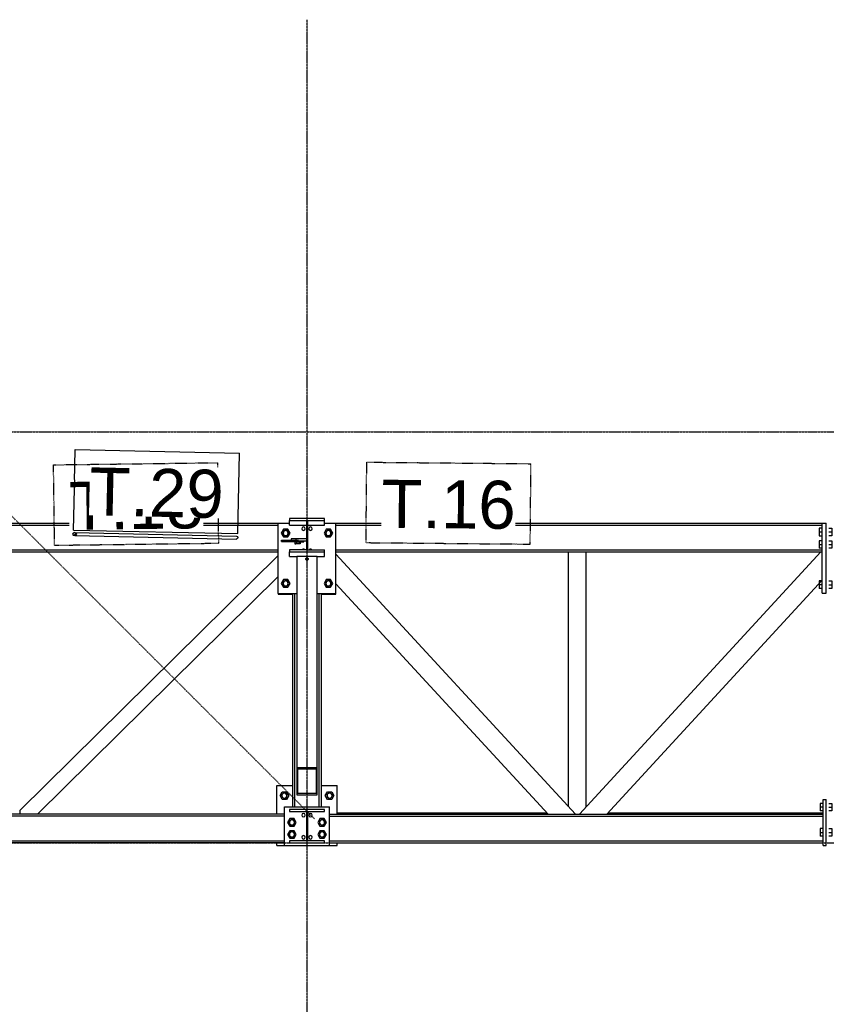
# Model space of a CAD drawing. Header units: millimetres. Extents: x 0 to 42000, y 0 to 29700.
# Tile 15 of 29: x 8982 to 12192, y 22155 to 26073. Entities that reach past the tile are written whole.
import ezdxf

# ---------------------------------------------------------------- set-up
doc = ezdxf.new("R2010")
doc.units = ezdxf.units.MM
doc.linetypes.add('DXK_LINE_DOT2', pattern=[3.9198, 1.9599, -1.9599])
doc.linetypes.add('DXK_LINE_DOT3', pattern=[5.9187, 2.979, -0.9799, 0.9799, -0.9799])
for name, color, linetype in [('TS_INNE_OBIEKTY', 7, 'Continuous'), ('TS_LINIE_WIDOCZNE', 7, 'Continuous'), ('TS_OPISY', 7, 'Continuous'), ('TS_OPISY_LINIE', 7, 'Continuous'), ('TS_OPISY_RAMKA', 7, 'Continuous'), ('TS_WYPELNIENIE', 7, 'Continuous')]:
    doc.layers.add(name, color=color, linetype=linetype)
doc.styles.add('Arial', font='ARIAL.TTF', dxfattribs={"height": 0.2})

# ---------------------------------------------------------------- blocks, each defined once
blk = doc.blocks.new('Part-293068075-5146 - 4602')
at = {"layer": 'TS_LINIE_WIDOCZNE', "color": 1, "linetype": 'Continuous'}
for p, q in [((10005.2, 22911.6), (10005.2, 23025.6)), ((10005.2, 23025.6), (10068.2, 23025.6)), ((10182.2, 23025.6), (10245.2, 23025.6)), ((10245.2, 22911.6), (10245.2, 23025.6)), ((10005.2, 22787.6), (10005.2, 22797.6)), ((10005.2, 22787.6), (10035.2, 22787.6)), ((10215.2, 22787.6), (10245.2, 22787.6)), ((10245.2, 22787.6), (10245.2, 22797.6))]:
    blk.add_line(p, q, dxfattribs=at)
blk = doc.blocks.new('Part-293068075-4608 - 4602')
at = {"layer": 'TS_LINIE_WIDOCZNE', "color": 1, "linetype": 'Continuous'}
for p, q in [((6624.1, 22903.6), (6586.1, 22805.6)), ((6624.1, 22903.6), (6627.2, 22911.6)), ((10035.2, 22903.6), (6624.1, 22903.6)), ((10035.2, 22911.6), (6627.2, 22911.6)), ((10215.2, 22911.6), (12179.6, 22911.6)), ((10215.2, 22903.6), (12179.6, 22903.6)), ((6583, 22797.6), (6586.1, 22805.6)), ((6586.1, 22805.6), (10035.2, 22805.6)), ((10215.2, 22805.6), (12179.6, 22805.6)), ((10035.2, 22797.6), (6583, 22797.6)), ((10215.2, 22797.6), (12179.6, 22797.6))]:
    blk.add_line(p, q, dxfattribs=at)
blk = doc.blocks.new('Part-293068075-4618 - 4602')
at = {"layer": 'TS_LINIE_WIDOCZNE', "color": 1, "linetype": 'Continuous'}
for p, q in [((5404.7, 24069.6), (10010.2, 24069.6)), ((5404.7, 24061.6), (10010.2, 24061.6)), ((10240.2, 24069.6), (12175.6, 24069.6)), ((10240.2, 24061.6), (12175.6, 24061.6)), ((5404.7, 23963.6), (10010.2, 23963.6)), ((5404.7, 23955.6), (10010.2, 23955.6)), ((10240.2, 23963.6), (12175.6, 23963.6)), ((10240.2, 23955.6), (12175.6, 23955.6))]:
    blk.add_line(p, q, dxfattribs=at)
blk = doc.blocks.new('Part-293068075-5636 - 4602')
at = {"layer": 'TS_LINIE_WIDOCZNE', "color": 1, "linetype": 'Continuous'}
for p, q in [((10023.5, 24002.1), (10051.6, 24002.5)), ((10023.5, 23996.1), (10023.5, 24002.1)), ((10051.6, 23996.5), (10023.5, 23996.1)), ((10023.5, 23996.1), (10084.1, 23994.9)), ((10051.6, 23996.5), (10051.6, 24002.5)), ((10051.6, 24002.5), (10090.7, 24001.7)), ((10112.2, 23995.3), (10051.6, 23996.5)), ((10084.1, 23994.9), (10105.3, 23994.9)), ((10105.3, 23994.9), (10112.3, 23995)), ((10112.2, 23995.3), (10112.2, 23999.6)), ((10112.3, 23995), (10112.2, 23995.3)), ((10112.3, 23995), (10112.3, 23999.6))]:
    blk.add_line(p, q, dxfattribs=at)
blk = doc.blocks.new('Part-293068075-4758 - 4602')
at = {"layer": 'TS_WYPELNIENIE', "linetype": 'Continuous'}
h = blk.add_hatch(dxfattribs=at)
h.set_pattern_fill('', color=256, scale=70, style=0, pattern_type=0)
h.set_pattern_definition([(45, (10055.2, 24088.33), (-157.15, 157.15), [])])
h.paths.add_polyline_path([(10195.2, 24088.3), (10055.2, 24088.3), (10055.2, 24079.8), (10122.5, 24079.8), (10122.5, 23963.8), (10055.2, 23963.8), (10055.2, 23955.3), (10195.2, 23955.3), (10195.2, 23963.8), (10128, 23963.8), (10128, 24079.8), (10195.2, 24079.8)])
at = {"layer": 'TS_INNE_OBIEKTY', "color": 1, "linetype": 'Continuous'}
for p, q in [((10195.2, 24088.3), (10055.2, 24088.3)), ((10055.2, 24088.3), (10055.2, 24079.8)), ((10055.2, 24079.8), (10122.5, 24079.8)), ((10122.5, 24079.8), (10122.5, 23963.8)), ((10128, 23963.8), (10128, 24079.8)), ((10128, 24079.8), (10195.2, 24079.8)), ((10195.2, 24079.8), (10195.2, 24088.3)), ((10122.5, 23963.8), (10055.2, 23963.8)), ((10055.2, 23963.8), (10055.2, 23955.3)), ((10055.2, 23955.3), (10195.2, 23955.3)), ((10128, 23963.8), (10195.2, 23963.8)), ((10195.2, 23955.3), (10195.2, 23963.8))]:
    blk.add_line(p, q, dxfattribs=at)
at = {"layer": 'TS_LINIE_WIDOCZNE', "color": 1, "linetype": 'Continuous'}
for p, q in [((10055.2, 24061.6), (10055.2, 24079.8)), ((10055.2, 24061.6), (10122.5, 24061.6)), ((10128, 24061.6), (10195.2, 24061.6)), ((10195.2, 24061.6), (10195.2, 24079.8)), ((10055.2, 23937.1), (10055.2, 23955.3)), ((10055.2, 23937.1), (10085.2, 23937.1)), ((10165.2, 23937.1), (10195.2, 23937.1)), ((10195.2, 23937.1), (10195.2, 23955.3))]:
    blk.add_line(p, q, dxfattribs=at)
blk = doc.blocks.new('Part-293068075-4759 - 4602')
at = {"layer": 'TS_WYPELNIENIE', "linetype": 'Continuous'}
h = blk.add_hatch(dxfattribs=at)
h.set_pattern_fill('', color=256, scale=70, style=0, pattern_type=0)
h.set_pattern_definition([(45, (10055.21, 22930.6), (-157.15, 157.15), [])])
h.paths.add_polyline_path([(10195.2, 22930.6), (10055.2, 22930.6), (10055.2, 22922.1), (10122.5, 22922.1), (10122.5, 22806.1), (10055.2, 22806.1), (10055.2, 22797.6), (10195.2, 22797.6), (10195.2, 22806.1), (10128, 22806.1), (10128, 22922.1), (10195.2, 22922.1)])
at = {"layer": 'TS_INNE_OBIEKTY', "color": 1, "linetype": 'Continuous'}
for p, q in [((10195.2, 22930.6), (10055.2, 22930.6)), ((10055.2, 22930.6), (10055.2, 22922.1)), ((10055.2, 22922.1), (10122.5, 22922.1)), ((10122.5, 22922.1), (10122.5, 22806.1)), ((10128, 22806.1), (10128, 22922.1)), ((10128, 22922.1), (10195.2, 22922.1)), ((10195.2, 22922.1), (10195.2, 22930.6)), ((10122.5, 22806.1), (10055.2, 22806.1)), ((10055.2, 22806.1), (10055.2, 22797.6)), ((10195.2, 22806.1), (10128, 22806.1)), ((10195.2, 22797.6), (10195.2, 22806.1)), ((10055.2, 22797.6), (10195.2, 22797.6))]:
    blk.add_line(p, q, dxfattribs=at)
blk = doc.blocks.new('Part-293068075-4776 - 4602')
at = {"layer": 'TS_WYPELNIENIE', "linetype": 'Continuous'}
h = blk.add_hatch(dxfattribs=at)
h.set_pattern_fill('', color=256, scale=70, style=0, pattern_type=0)
h.set_pattern_definition([(45, (10085.22, 23097.97), (-157.15, 157.15), [])])
h.paths.add_polyline_path([(10165.2, 23098), (10085.2, 23098), (10085.2, 22988.4), (10165.2, 22988.4)])
h.paths.add_polyline_path([(10089.2, 22993.9), (10089.2, 23092.5), (10161.2, 23092.5), (10161.2, 22993.9)])
at = {"layer": 'TS_INNE_OBIEKTY', "color": 1, "linetype": 'Continuous'}
for p, q in [((10085.2, 23098), (10165.2, 23098)), ((10085.2, 23098), (10085.2, 22988.4)), ((10089.2, 22993.9), (10089.2, 23092.5)), ((10089.2, 23092.5), (10161.2, 23092.5)), ((10161.2, 23092.5), (10161.2, 22993.9)), ((10165.2, 22988.4), (10165.2, 23098)), ((10161.2, 22993.9), (10089.2, 22993.9)), ((10085.2, 22988.4), (10165.2, 22988.4))]:
    blk.add_line(p, q, dxfattribs=at)
at = {"layer": 'TS_LINIE_WIDOCZNE', "color": 1, "linetype": 'Continuous'}
for p, q in [((10165.2, 23937.3), (10085.2, 23937.3)), ((10085.2, 23937.3), (10085.2, 23098)), ((10165.2, 23098), (10165.2, 23937.3))]:
    blk.add_line(p, q, dxfattribs=at)
blk = doc.blocks.new('Part-293068075-4780 - 4602')
at = {"layer": 'TS_LINIE_WIDOCZNE', "color": 1, "linetype": 'Continuous'}
for p, q in [((11166.2, 22940.8), (11166.2, 23955.6)), ((11236.2, 22940.8), (11236.2, 23955.6))]:
    blk.add_line(p, q, dxfattribs=at)
blk = doc.blocks.new('Part-293068075-4788 - 4602')
at = {"layer": 'TS_LINIE_WIDOCZNE', "color": 1, "linetype": 'Continuous'}
for p, q in [((10010.2, 23941.2), (8981.9, 22926.3)), ((9052.3, 22911.6), (10010.2, 23856.9)), ((8981.9, 22926.3), (8981.9, 22911.6))]:
    blk.add_line(p, q, dxfattribs=at)
blk = doc.blocks.new('Part-293068075-4790 - 4602')
at = {"layer": 'TS_LINIE_WIDOCZNE', "color": 1, "linetype": 'Continuous'}
for p, q in [((11193.1, 22911.6), (10240.2, 23946.7)), ((11084.3, 22911.6), (10240.2, 23828.6))]:
    blk.add_line(p, q, dxfattribs=at)
blk = doc.blocks.new('Part-293068075-4791 - 4602')
at = {"layer": 'TS_LINIE_WIDOCZNE', "color": 1, "linetype": 'Continuous'}
for p, q in [((11209.3, 22911.6), (12170.3, 23955.6)), ((11318, 22911.6), (12175.6, 23843.2))]:
    blk.add_line(p, q, dxfattribs=at)
blk = doc.blocks.new('GridLine-293068075-5865 - 4602')
at = {"layer": 'TS_INNE_OBIEKTY', "color": 4, "linetype": 'DXK_LINE_DOT3'}
blk.add_line((10125.2, 18162.6), (10125.2, 26072.6), dxfattribs=at)
blk = doc.blocks.new('Bolt-293068075-5157 - 4602')
at = {"layer": 'TS_INNE_OBIEKTY', "color": 1, "linetype": 'Continuous'}
for p, q in [((10017.9, 22985.6), (10026.6, 23000.6)), ((10026.6, 23000.6), (10043.9, 23000.6)), ((10043.9, 23000.6), (10052.5, 22985.6)), ((10197.9, 22985.6), (10206.6, 23000.6)), ((10206.6, 23000.6), (10223.9, 23000.6)), ((10223.9, 23000.6), (10232.5, 22985.6)), ((10026.6, 22970.6), (10017.9, 22985.6)), ((10043.9, 22970.6), (10026.6, 22970.6)), ((10052.5, 22985.6), (10043.9, 22970.6)), ((10206.6, 22970.6), (10197.9, 22985.6)), ((10223.9, 22970.6), (10206.6, 22970.6)), ((10232.5, 22985.6), (10223.9, 22970.6))]:
    blk.add_line(p, q, dxfattribs=at)
for centre, radius, start, end in [((10035.2, 22985.6), 11, 90, 270), ((10035.2, 22985.6), 10, 30, 210), ((10035.2, 22985.6), 11, 270, 90), ((10215.2, 22985.6), 11, 90, 270), ((10215.2, 22985.6), 10, 30, 210), ((10215.2, 22985.6), 11, 270, 90), ((10035.2, 22985.6), 10, 210, 30), ((10215.2, 22985.6), 10, 210, 30)]:
    blk.add_arc(centre, radius, start, end, dxfattribs=at)
blk = doc.blocks.new('Bolt-293068075-5166 - 4602')
at = {"layer": 'TS_INNE_OBIEKTY', "color": 1, "linetype": 'Continuous'}
for centre in [(10111.2, 23959.6), (10111.2, 23959.6), (10139.2, 23959.6), (10139.2, 23959.6)]:
    blk.add_arc(centre, 7, 36.774, 143.226, dxfattribs=at)
blk = doc.blocks.new('Bolt-293068075-5165 - 4602')
at = {"layer": 'TS_INNE_OBIEKTY', "color": 1, "linetype": 'Continuous'}
for centre, start, end in [((10111.2, 24047.6), 0, 180), ((10111.2, 24047.6), 0, 180), ((10139.2, 24047.6), 0, 180), ((10139.2, 24047.6), 0, 180), ((10111.2, 24047.6), 180, 0), ((10111.2, 24047.6), 180, 0), ((10139.2, 24047.6), 180, 0), ((10139.2, 24047.6), 180, 0)]:
    blk.add_arc(centre, 7, start, end, dxfattribs=at)
blk = doc.blocks.new('Bolt-293068075-5167 - 4602')
at = {"layer": 'TS_INNE_OBIEKTY', "color": 1, "linetype": 'Continuous'}
for p, q in [((10031.6, 24045.1), (10022.9, 24030.1)), ((10022.9, 24030.1), (10031.6, 24015.1)), ((10048.9, 24045.1), (10031.6, 24045.1)), ((10031.6, 24015.1), (10048.9, 24015.1)), ((10057.5, 24030.1), (10048.9, 24045.1)), ((10048.9, 24015.1), (10057.5, 24030.1)), ((10201.6, 24045.1), (10192.9, 24030.1)), ((10192.9, 24030.1), (10201.6, 24015.1)), ((10218.9, 24045.1), (10201.6, 24045.1)), ((10201.6, 24015.1), (10218.9, 24015.1)), ((10227.5, 24030.1), (10218.9, 24045.1)), ((10218.9, 24015.1), (10227.5, 24030.1)), ((10031.6, 23845.1), (10022.9, 23830.1)), ((10022.9, 23830.1), (10031.6, 23815.1)), ((10048.9, 23845.1), (10031.6, 23845.1)), ((10057.5, 23830.1), (10048.9, 23845.1)), ((10048.9, 23815.1), (10057.5, 23830.1)), ((10201.6, 23845.1), (10192.9, 23830.1)), ((10192.9, 23830.1), (10201.6, 23815.1)), ((10218.9, 23845.1), (10201.6, 23845.1)), ((10227.5, 23830.1), (10218.9, 23845.1)), ((10218.9, 23815.1), (10227.5, 23830.1)), ((10031.6, 23815.1), (10048.9, 23815.1)), ((10201.6, 23815.1), (10218.9, 23815.1))]:
    blk.add_line(p, q, dxfattribs=at)
for centre, radius, start, end in [((10040.2, 24030.1), 11, 108, 288), ((10040.2, 24030.1), 10, 0, 180), ((10040.2, 24030.1), 10, 180, 0), ((10040.2, 24030.1), 11, 288, 108), ((10210.2, 24030.1), 11, 108, 288), ((10210.2, 24030.1), 10, 0, 180), ((10210.2, 24030.1), 10, 180, 0), ((10210.2, 24030.1), 11, 288, 108), ((10040.2, 23830.1), 11, 108, 288), ((10040.2, 23830.1), 10, 0, 180), ((10040.2, 23830.1), 10, 180, 0), ((10040.2, 23830.1), 11, 288, 108), ((10210.2, 23830.1), 11, 108, 288), ((10210.2, 23830.1), 10, 0, 180), ((10210.2, 23830.1), 10, 180, 0), ((10210.2, 23830.1), 11, 288, 108)]:
    blk.add_arc(centre, radius, start, end, dxfattribs=at)
blk = doc.blocks.new('Part-293068075-5127 - 4602')
at = {"layer": 'TS_LINIE_WIDOCZNE', "color": 1, "linetype": 'Continuous'}
for p, q in [((12175.6, 23791.6), (12175.6, 24069.6)), ((12175.6, 24069.6), (12191.6, 24069.6)), ((12191.6, 23791.6), (12191.6, 24069.6)), ((12175.6, 23791.6), (12191.6, 23791.6))]:
    blk.add_line(p, q, dxfattribs=at)
blk = doc.blocks.new('Part-293068075-5159 - 4602')
at = {"layer": 'TS_LINIE_WIDOCZNE', "color": 1, "linetype": 'Continuous'}
for p, q in [((10240.2, 23946.7), (10240.2, 23955.6)), ((10240.2, 23786.5), (10240.2, 23828.6))]:
    blk.add_line(p, q, dxfattribs=at)
blk = doc.blocks.new('Bolt-293068075-5151 - 4602')
at = {"layer": 'TS_INNE_OBIEKTY', "color": 1, "linetype": 'Continuous'}
for centre, start, end in [((10111.2, 22820.1), 0, 180), ((10111.2, 22820.1), 0, 180), ((10111.2, 22820.1), 180, 0), ((10111.2, 22820.1), 180, 0), ((10139.2, 22820.1), 0, 180), ((10139.2, 22820.1), 0, 180), ((10139.2, 22820.1), 180, 0), ((10139.2, 22820.1), 180, 0)]:
    blk.add_arc(centre, 7, start, end, dxfattribs=at)
blk = doc.blocks.new('Part-293068075-5122 - 4602')
at = {"layer": 'TS_LINIE_WIDOCZNE', "color": 1, "linetype": 'Continuous'}
for p, q in [((12179.6, 22787.6), (12179.6, 22969.6)), ((12179.6, 22969.6), (12191.6, 22969.6)), ((12191.6, 22787.6), (12191.6, 22969.6)), ((12179.6, 22787.6), (12191.6, 22787.6))]:
    blk.add_line(p, q, dxfattribs=at)
blk = doc.blocks.new('Bolt-293068075-5125 - 4602')
at = {"layer": 'TS_INNE_OBIEKTY', "color": 1, "linetype": 'Continuous'}
for p, q in [((12167.1, 22954.6), (12167.1, 22924.6)), ((12179.6, 22954.6), (12167.1, 22954.6)), ((12201.1, 22954.6), (12213.6, 22954.6)), ((12213.6, 22954.6), (12213.6, 22924.6)), ((12179.6, 22939.6), (12167.1, 22939.6)), ((12179.6, 22924.6), (12167.1, 22924.6)), ((12201.1, 22939.6), (12213.6, 22939.6)), ((12213.6, 22924.6), (12201.1, 22924.6)), ((12167.1, 22854.6), (12167.1, 22824.6)), ((12179.6, 22854.6), (12167.1, 22854.6)), ((12167.1, 22839.6), (12179.6, 22839.6)), ((12201.1, 22854.6), (12213.6, 22854.6)), ((12201.1, 22839.6), (12213.6, 22839.6)), ((12213.6, 22854.6), (12213.6, 22824.6)), ((12179.6, 22824.6), (12167.1, 22824.6)), ((12213.6, 22824.6), (12201.1, 22824.6))]:
    blk.add_line(p, q, dxfattribs=at)
blk = doc.blocks.new('Bolt-293068075-5130 - 4602')
at = {"layer": 'TS_INNE_OBIEKTY', "color": 1, "linetype": 'Continuous'}
for p, q in [((12163.1, 24049.6), (12163.1, 24019.6)), ((12175.6, 24049.6), (12163.1, 24049.6)), ((12163.1, 24034.6), (12175.6, 24034.6)), ((12163.1, 24019.6), (12175.6, 24019.6)), ((12201.1, 24049.6), (12213.6, 24049.6)), ((12201.1, 24034.6), (12213.6, 24034.6)), ((12213.6, 24019.6), (12201.1, 24019.6)), ((12213.6, 24049.6), (12213.6, 24019.6)), ((12163.1, 23999.6), (12163.1, 23969.6)), ((12175.6, 23999.6), (12163.1, 23999.6)), ((12163.1, 23984.6), (12175.6, 23984.6)), ((12201.1, 23999.6), (12213.6, 23999.6)), ((12201.1, 23984.6), (12213.6, 23984.6)), ((12213.6, 23999.6), (12213.6, 23969.6)), ((12175.6, 23969.6), (12163.1, 23969.6)), ((12213.6, 23969.6), (12201.1, 23969.6)), ((12163.1, 23839.6), (12163.1, 23809.6)), ((12175.6, 23839.6), (12163.1, 23839.6)), ((12175.6, 23824.6), (12163.1, 23824.6)), ((12201.1, 23839.6), (12213.6, 23839.6)), ((12201.1, 23824.6), (12213.6, 23824.6)), ((12213.6, 23839.6), (12213.6, 23809.6)), ((12175.6, 23809.6), (12163.1, 23809.6)), ((12213.6, 23809.6), (12201.1, 23809.6))]:
    blk.add_line(p, q, dxfattribs=at)
blk = doc.blocks.new('Part-293068075-5145 - 4602')
at = {"layer": 'TS_LINIE_WIDOCZNE', "color": 1, "linetype": 'Continuous'}
for p, q in [((10010.2, 23790.1), (10010.2, 23786.5)), ((10010.2, 23786.5), (10068.2, 23786.5)), ((10182.2, 23786.5), (10240.2, 23786.5)), ((10240.2, 23786.5), (10240.2, 23790.1))]:
    blk.add_line(p, q, dxfattribs=at)
blk = doc.blocks.new('Part-293068075-5149 - 4602')
at = {"layer": 'TS_LINIE_WIDOCZNE', "color": 1, "linetype": 'Continuous'}
for p, q in [((10035.2, 22787.6), (10035.2, 22940.6)), ((10035.2, 22940.6), (10215.2, 22940.6)), ((10215.2, 22787.6), (10215.2, 22940.6)), ((10035.2, 22787.6), (10215.2, 22787.6))]:
    blk.add_line(p, q, dxfattribs=at)
blk = doc.blocks.new('Bolt-293068075-5150 - 4602')
at = {"layer": 'TS_INNE_OBIEKTY', "color": 1, "linetype": 'Continuous'}
for centre, start, end in [((10111.2, 22908.1), 0, 180), ((10111.2, 22908.1), 0, 180), ((10111.2, 22908.1), 180, 0), ((10111.2, 22908.1), 180, 0), ((10139.2, 22908.1), 0, 180), ((10139.2, 22908.1), 0, 180), ((10139.2, 22908.1), 180, 0), ((10139.2, 22908.1), 180, 0)]:
    blk.add_arc(centre, 7, start, end, dxfattribs=at)
blk = doc.blocks.new('Bolt-293068075-5152 - 4602')
at = {"layer": 'TS_INNE_OBIEKTY', "color": 1, "linetype": 'Continuous'}
for p, q in [((10056.6, 22894.1), (10047.9, 22879.1)), ((10047.9, 22879.1), (10056.6, 22864.1)), ((10073.9, 22894.1), (10056.6, 22894.1)), ((10082.5, 22879.1), (10073.9, 22894.1)), ((10073.9, 22864.1), (10082.5, 22879.1)), ((10176.6, 22894.1), (10167.9, 22879.1)), ((10167.9, 22879.1), (10176.6, 22864.1)), ((10193.9, 22894.1), (10176.6, 22894.1)), ((10202.5, 22879.1), (10193.9, 22894.1)), ((10193.9, 22864.1), (10202.5, 22879.1)), ((10056.6, 22846.1), (10047.9, 22831.1)), ((10056.6, 22864.1), (10073.9, 22864.1)), ((10073.9, 22846.1), (10056.6, 22846.1)), ((10082.5, 22831.1), (10073.9, 22846.1)), ((10176.6, 22846.1), (10167.9, 22831.1)), ((10176.6, 22864.1), (10193.9, 22864.1)), ((10193.9, 22846.1), (10176.6, 22846.1)), ((10202.5, 22831.1), (10193.9, 22846.1)), ((10047.9, 22831.1), (10056.6, 22816.1)), ((10056.6, 22816.1), (10073.9, 22816.1)), ((10073.9, 22816.1), (10082.5, 22831.1)), ((10167.9, 22831.1), (10176.6, 22816.1)), ((10176.6, 22816.1), (10193.9, 22816.1)), ((10193.9, 22816.1), (10202.5, 22831.1))]:
    blk.add_line(p, q, dxfattribs=at)
for centre, radius, start, end in [((10065.2, 22879.1), 11, 108, 288), ((10065.2, 22879.1), 10, 0, 180), ((10065.2, 22879.1), 10, 180, 0), ((10065.2, 22879.1), 11, 288, 108), ((10185.2, 22879.1), 11, 108, 288), ((10185.2, 22879.1), 10, 0, 180), ((10185.2, 22879.1), 10, 180, 0), ((10185.2, 22879.1), 11, 288, 108), ((10065.2, 22831.1), 11, 108, 288), ((10065.2, 22831.1), 10, 0, 180), ((10065.2, 22831.1), 11, 288, 108), ((10185.2, 22831.1), 11, 108, 288), ((10185.2, 22831.1), 10, 0, 180), ((10185.2, 22831.1), 11, 288, 108), ((10065.2, 22831.1), 10, 180, 0), ((10185.2, 22831.1), 10, 180, 0)]:
    blk.add_arc(centre, radius, start, end, dxfattribs=at)
blk = doc.blocks.new('Part-293068075-5164 - 4602')
at = {"layer": 'TS_LINIE_WIDOCZNE', "color": 1, "linetype": 'Continuous'}
for p, q in [((10010.2, 23790.1), (10010.2, 24070.1)), ((10010.2, 24070.1), (10055.2, 24070.1)), ((10195.2, 24070.1), (10240.2, 24070.1)), ((10240.2, 23790.1), (10240.2, 24070.1)), ((10010.2, 23790.1), (10085.2, 23790.1)), ((10165.2, 23790.1), (10240.2, 23790.1))]:
    blk.add_line(p, q, dxfattribs=at)
blk = doc.blocks.new('Part-293068075-5168 - 4602')
at = {"layer": 'TS_LINIE_WIDOCZNE', "color": 1, "linetype": 'Continuous'}
for p, q in [((10068.2, 22940.6), (10068.2, 23790.1)), ((10076.2, 22940.6), (10076.2, 23790.1)), ((10174.2, 22940.6), (10174.2, 23790.1)), ((10182.2, 22940.6), (10182.2, 23790.1))]:
    blk.add_line(p, q, dxfattribs=at)
blk = doc.blocks.new('Part-293068075-5245 - 4602')
at = {"layer": 'TS_LINIE_WIDOCZNE', "color": 1, "linetype": 'Continuous'}
for p, q in [((10245.2, 22917.6), (11078.8, 22917.6)), ((11323.5, 22917.6), (12179.6, 22917.6)), ((12374.6, 22917.6), (13082, 22917.6)), ((13320.5, 22917.6), (14091.9, 22917.6)), ((14161.9, 22917.6), (14931.8, 22917.6))]:
    blk.add_line(p, q, dxfattribs=at)
blk = doc.blocks.new('Bolt-293068075-5304 - 4602')
at = {"layer": 'TS_INNE_OBIEKTY', "color": 1, "linetype": 'Continuous'}
for p, q in [((10119.5, 23928.3), (10119.2, 23927.1)), ((10119.2, 23927.1), (10119.5, 23925.8)), ((10120.4, 23929.5), (10119.5, 23928.3)), ((10119.5, 23925.8), (10120.4, 23924.7)), ((10121.7, 23930.4), (10120.4, 23929.5)), ((10120.4, 23924.7), (10121.7, 23923.8)), ((10123.4, 23931), (10121.7, 23930.4)), ((10121.7, 23923.8), (10123.4, 23923.2)), ((10125.2, 23931.2), (10123.4, 23931)), ((10123.4, 23923.2), (10125.2, 23923)), ((10127.1, 23931), (10125.2, 23931.2)), ((10125.2, 23923), (10127.1, 23923.2)), ((10128.7, 23930.4), (10127.1, 23931)), ((10127.1, 23923.2), (10128.7, 23923.8)), ((10130.1, 23929.5), (10128.7, 23930.4)), ((10128.7, 23923.8), (10130.1, 23924.7)), ((10130.9, 23928.3), (10130.1, 23929.5)), ((10130.1, 23924.7), (10130.9, 23925.8)), ((10131.2, 23927.1), (10130.9, 23928.3)), ((10130.9, 23925.8), (10131.2, 23927.1))]:
    blk.add_line(p, q, dxfattribs=at)
blk = doc.blocks.new('Part-293068075-5367 - 4602')
at = {"layer": 'TS_WYPELNIENIE', "linetype": 'Continuous'}
h = blk.add_hatch(dxfattribs=at)
h.set_pattern_fill('', color=256, scale=70, style=0, pattern_type=0)
h.set_pattern_definition([(45, (9206.65, 24030.34), (-157.15, 157.15), [])])
h.paths.add_polyline_path([(9209.2, 24026.1), (9206.6, 24030.3), (9200.6, 24032.1), (9194.6, 24030.3), (9192.1, 24026.1), (9194.7, 24021.9), (9200.8, 24020.1), (9206.8, 24021.8)])
at = {"layer": 'TS_INNE_OBIEKTY', "color": 1, "linetype": 'Continuous'}
for p, q in [((9194.6, 24030.3), (9192.1, 24026.1)), ((9192.1, 24026.1), (9194.7, 24021.9)), ((9200.6, 24032.1), (9194.6, 24030.3)), ((9194.7, 24021.9), (9200.8, 24020.1)), ((9206.6, 24030.3), (9200.6, 24032.1)), ((9200.8, 24020.1), (9206.8, 24021.8)), ((9209.2, 24026.1), (9206.6, 24030.3)), ((9206.8, 24021.8), (9209.2, 24026.1))]:
    blk.add_line(p, q, dxfattribs=at)
at = {"layer": 'TS_LINIE_WIDOCZNE', "color": 1, "linetype": 'Continuous'}
for p, q in [((9200.6, 24032.1), (9845.2, 24018.5)), ((9200.8, 24020.1), (9845.2, 24006.5)), ((9845.2, 24018.5), (9848.2, 24016.8)), ((9848.2, 24016.8), (9849.4, 24012.6)), ((9849.4, 24012.6), (9848.2, 24008.3)), ((9848.2, 24008.3), (9845.2, 24006.5))]:
    blk.add_line(p, q, dxfattribs=at)
blk = doc.blocks.new('GridLine-293068075-5876 - 4602')
at = {"layer": 'TS_INNE_OBIEKTY', "color": 4, "linetype": 'DXK_LINE_DOT3'}
blk.add_line((2168.7, 24432.6), (40788.3, 24432.6), dxfattribs=at)
blk = doc.blocks.new('Part-293068075-5633 - 4602')
at = {"layer": 'TS_LINIE_WIDOCZNE', "color": 1, "linetype": 'Continuous'}
for p, q in [((10122.5, 24007.6), (10062.5, 24007.6)), ((10062.5, 24007.6), (10062.5, 24002.3)), ((10082.5, 24001.9), (10082.5, 24007.6)), ((10090.7, 23999.6), (10122.5, 23999.6))]:
    blk.add_line(p, q, dxfattribs=at)
blk = doc.blocks.new('Bolt-293068075-5637 - 4602')
at = {"layer": 'TS_INNE_OBIEKTY', "color": 1, "linetype": 'Continuous'}
for p, q in [((10077.1, 23995.4), (10083.5, 23995.5)), ((10077.1, 23995.4), (10077.1, 23987.9)), ((10083.5, 23988), (10077.1, 23987.9)), ((10077.1, 23987.9), (10081, 23987.7)), ((10077.2, 24008.9), (10083.5, 24009)), ((10077.2, 24007.6), (10077.2, 24008.9)), ((10080.4, 23995.4), (10080.4, 23995.4)), ((10080.4, 23995.4), (10080.4, 23995.4)), ((10080.9, 23995.4), (10080.4, 23995.4)), ((10080.4, 23995.4), (10080.7, 23995.3)), ((10080.9, 23995.4), (10080.4, 23995.4)), ((10080.4, 23995.4), (10080.7, 23995.3)), ((10080.7, 23995.3), (10081.6, 23995.3)), ((10080.7, 23995.3), (10081.6, 23995.3)), ((10081.9, 23995.4), (10080.9, 23995.4)), ((10091.3, 23987.6), (10081, 23987.7)), ((10081.5, 23995.4), (10081.5, 23995.4)), ((10082.7, 23995.4), (10081.5, 23995.4)), ((10081.5, 23995.4), (10081.9, 23995.3)), ((10081.6, 23995.3), (10083.1, 23995.2)), ((10083.5, 23995.5), (10081.9, 23995.4)), ((10081.9, 23995.3), (10083.8, 23995.2)), ((10085.2, 23995.5), (10082.7, 23995.4)), ((10083.1, 23995.2), (10085.1, 23995.2)), ((10083.5, 24009), (10093.8, 24009)), ((10083.5, 24007.6), (10083.5, 24009)), ((10083.5, 23995.5), (10093.8, 23995.5)), ((10083.5, 23995.5), (10083.5, 23988)), ((10085.5, 23995.5), (10083.5, 23995.5)), ((10093.8, 23988), (10083.5, 23988)), ((10083.8, 23995.2), (10086.6, 23995.2)), ((10085.1, 23995.2), (10087.2, 23995.2)), ((10088.3, 23995.5), (10085.2, 23995.5)), ((10087.7, 23995.5), (10085.5, 23995.5)), ((10086.6, 23995.2), (10089.7, 23995.2)), ((10087.2, 23995.2), (10089.4, 23995.2)), ((10089.8, 23995.5), (10087.7, 23995.5)), ((10091.1, 23995.4), (10088.3, 23995.5)), ((10089.4, 23995.2), (10091.4, 23995.2)), ((10089.7, 23995.2), (10092.2, 23995.3)), ((10091.7, 23995.4), (10089.8, 23995.5)), ((10093, 23995.4), (10091.1, 23995.4)), ((10097.7, 23987.8), (10091.3, 23987.6)), ((10091.4, 23995.2), (10093, 23995.2)), ((10093.2, 23995.4), (10091.7, 23995.4)), ((10092.2, 23995.3), (10093.4, 23995.3)), ((10093.4, 23995.3), (10093, 23995.4)), ((10093, 23995.2), (10094, 23995.3)), ((10094.2, 23995.4), (10093.2, 23995.4)), ((10094.2, 23995.4), (10093.2, 23995.4)), ((10093.8, 24009), (10097.7, 24008.8)), ((10093.8, 24007.6), (10093.8, 24009)), ((10093.8, 23995.5), (10097.7, 23995.3)), ((10093.8, 23995.5), (10093.8, 23988)), ((10097.7, 23987.8), (10093.8, 23988)), ((10094, 23995.3), (10094.4, 23995.3)), ((10094, 23995.3), (10094.4, 23995.3)), ((10094.4, 23995.3), (10094.2, 23995.4)), ((10094.4, 23995.3), (10094.2, 23995.4)), ((10097.7, 24007.6), (10097.7, 24008.8)), ((10097.7, 23995.3), (10097.7, 23987.8))]:
    blk.add_line(p, q, dxfattribs=at)
blk = doc.blocks.new('GridLine-293068075-5875 - 4602')
at = {"layer": 'TS_INNE_OBIEKTY', "color": 4, "linetype": 'DXK_LINE_DOT3'}
blk.add_line((2168.7, 22797.6), (40788.3, 22797.6), dxfattribs=at)
blk = doc.blocks.new('Mark-293068075-6385 - 4602')
at = {"layer": 'TS_OPISY_LINIE', "linetype": 'DXK_LINE_DOT2'}
blk.add_line((10154.9, 22893.1), (8387.2, 24660.8), dxfattribs=at)
at = {"layer": 'TS_OPISY_RAMKA', "linetype": 'DXK_LINE_DOT2'}
for p, q in [((7718.9, 24980.8), (8387.2, 24980.8)), ((7718.9, 24660.8), (7718.9, 24980.8)), ((8387.2, 24660.8), (8387.2, 24980.8)), ((7718.9, 24660.8), (8387.2, 24660.8))]:
    blk.add_line(p, q, dxfattribs=at)
blk.add_wipeout([(8327.2, 24720.8), (8327.2, 24920.8), (7778.9, 24920.8), (7778.9, 24720.8)]).dxf.layer = 'TS_OPISY_LINIE'
blk.add_wipeout([(8327.2, 24720.8), (8327.2, 24920.8), (7778.9, 24920.8), (7778.9, 24720.8)]).dxf.layer = 'TS_OPISY_LINIE'
at = {"layer": 'TS_OPISY', "style": 'Arial'}
blk.add_text('K.10', height=191.02, dxfattribs=at).set_placement((7778.9, 24720.8))
blk = doc.blocks.new('Mark-293068075-6528 - 4602')
at = {"layer": 'TS_OPISY_RAMKA', "linetype": 'DXK_LINE_DOT2'}
for p, q in [((9116.5, 24301.8), (9769.9, 24310.1)), ((9120.6, 23981.8), (9116.5, 24301.8)), ((9774, 23990.1), (9769.9, 24310.1)), ((9120.6, 23981.8), (9774, 23990.1))]:
    blk.add_line(p, q, dxfattribs=at)
blk.add_wipeout([(9713.2, 24049.4), (9710.7, 24249.4), (9177.3, 24242.5), (9179.9, 24042.6)]).dxf.layer = 'TS_OPISY_LINIE'
blk.add_wipeout([(9713.2, 24049.4), (9710.7, 24249.4), (9177.3, 24242.5), (9179.9, 24042.6)]).dxf.layer = 'TS_OPISY_LINIE'
at = {"layer": 'TS_OPISY', "style": 'Arial'}
blk.add_text('T.18', height=191.02, rotation=0.7334, dxfattribs=at).set_placement((9179.9, 24042.6))
blk = doc.blocks.new('Mark-293068075-6531 - 4602')
at = {"layer": 'TS_OPISY_RAMKA', "linetype": 'Continuous'}
for p, q in [((9196.5, 24042.2), (9203.2, 24362.1)), ((9203.2, 24362.1), (9856.5, 24348.3)), ((9849.7, 24028.4), (9856.5, 24348.3)), ((9196.5, 24042.2), (9849.7, 24028.4))]:
    blk.add_line(p, q, dxfattribs=at)
blk.add_wipeout([(9791, 24089.7), (9795.2, 24289.6), (9261.9, 24300.9), (9257.7, 24100.9)]).dxf.layer = 'TS_OPISY_LINIE'
blk.add_wipeout([(9791, 24089.7), (9795.2, 24289.6), (9261.9, 24300.9), (9257.7, 24100.9)]).dxf.layer = 'TS_OPISY_LINIE'
at = {"layer": 'TS_OPISY', "style": 'Arial'}
blk.add_text('T.29', height=191.02, rotation=-1.2089, dxfattribs=at).set_placement((9257.7, 24100.9))
blk = doc.blocks.new('Mark-293068075-6533 - 4602')
at = {"layer": 'TS_OPISY_RAMKA', "linetype": 'DXK_LINE_DOT2'}
for p, q in [((10360.1, 23992.2), (10363, 24312.2)), ((10363, 24312.2), (11016.4, 24306.2)), ((11013.4, 23986.2), (11016.4, 24306.2)), ((10360.1, 23992.2), (11013.4, 23986.2))]:
    blk.add_line(p, q, dxfattribs=at)
blk.add_wipeout([(10954, 24046.7), (10955.8, 24246.7), (10422.5, 24251.6), (10420.6, 24051.6)]).dxf.layer = 'TS_OPISY_LINIE'
blk.add_wipeout([(10954, 24046.7), (10955.8, 24246.7), (10422.5, 24251.6), (10420.6, 24051.6)]).dxf.layer = 'TS_OPISY_LINIE'
at = {"layer": 'TS_OPISY', "style": 'Arial'}
blk.add_text('T.16', height=191.02, rotation=-0.5271, dxfattribs=at).set_placement((10420.6, 24051.6))

msp = doc.modelspace()

# ---------------------------------------------------------------- block references
for name in ['GridLine-293068075-5865 - 4602', 'GridLine-293068075-5876 - 4602', 'Part-293068075-4618 - 4602', 'Part-293068075-5164 - 4602', 'Part-293068075-4758 - 4602', 'Bolt-293068075-5165 - 4602', 'Part-293068075-5127 - 4602', 'Part-293068075-5367 - 4602', 'Bolt-293068075-5167 - 4602', 'Bolt-293068075-5130 - 4602', 'Part-293068075-5636 - 4602', 'Part-293068075-5633 - 4602', 'Bolt-293068075-5637 - 4602', 'Part-293068075-4788 - 4602', 'Part-293068075-4776 - 4602', 'Bolt-293068075-5166 - 4602', 'Part-293068075-5159 - 4602', 'Part-293068075-4790 - 4602', 'Part-293068075-4780 - 4602', 'Part-293068075-4791 - 4602', 'Bolt-293068075-5304 - 4602', 'Part-293068075-5145 - 4602', 'Part-293068075-5168 - 4602', 'GridLine-293068075-5875 - 4602', 'Part-293068075-5146 - 4602', 'Bolt-293068075-5157 - 4602', 'Bolt-293068075-5125 - 4602', 'Part-293068075-5122 - 4602', 'Part-293068075-5149 - 4602', 'Part-293068075-4759 - 4602', 'Part-293068075-5245 - 4602', 'Part-293068075-4608 - 4602', 'Bolt-293068075-5152 - 4602', 'Bolt-293068075-5150 - 4602', 'Bolt-293068075-5151 - 4602']:
    msp.add_blockref(name, (0, 0))

# ---------------------------------------------------------------- next in the draw order: block references
for name in ['Mark-293068075-6385 - 4602', 'Mark-293068075-6533 - 4602']:
    msp.add_blockref(name, (0, 0))

# ---------------------------------------------------------------- next in the draw order: block references
msp.add_blockref('Mark-293068075-6528 - 4602', (0, 0))

# ---------------------------------------------------------------- next in the draw order: block references
msp.add_blockref('Mark-293068075-6531 - 4602', (0, 0))

doc.saveas('drawing.dxf')
